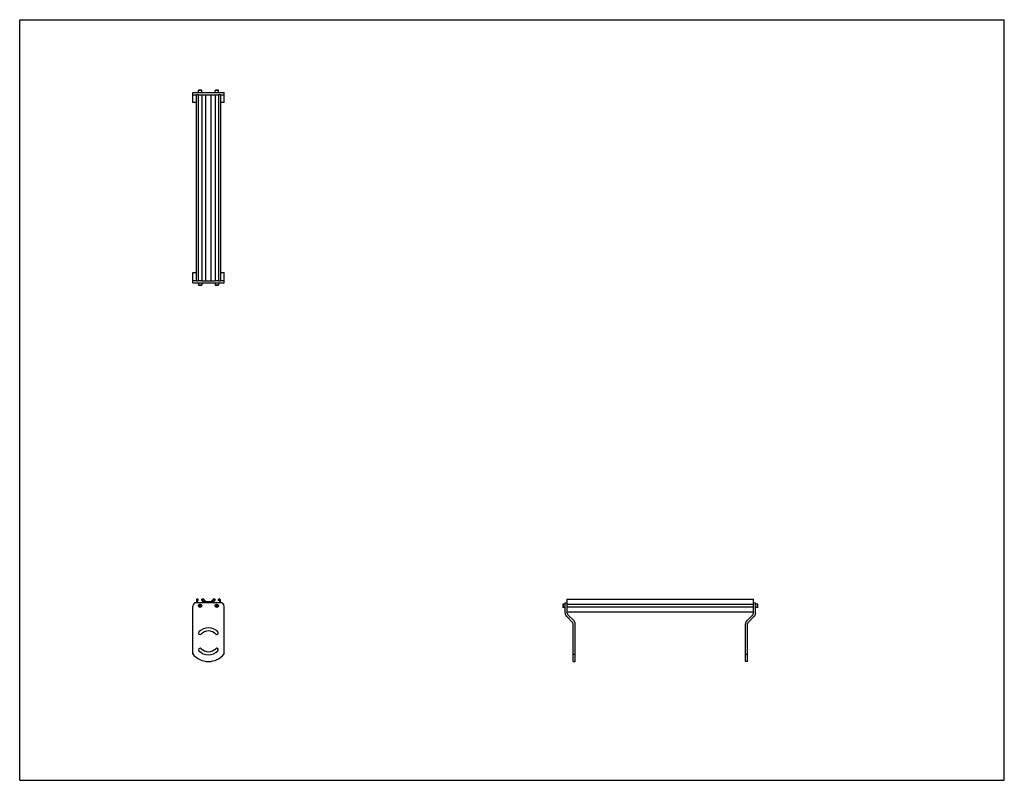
# Model space of a CAD drawing. Header units: inches. Extents: x 0 to 110, y 0 to 85.
import ezdxf

# ---------------------------------------------------------------- set-up
doc = ezdxf.new("R2010")
doc.units = ezdxf.units.IN
doc.header["$LTSCALE"] = 6.05
doc.header["$MEASUREMENT"] = 0
doc.layers.get('0').update_dxf_attribs({"linetype": 'CONTINUOUS'})
for name, color, linetype in [('300825M_BL2', 7, 'CONTINUOUS'), ('300825M_BL3', 7, 'CONTINUOUS'), ('708180P_BL0', 7, 'CONTINUOUS'), ('708180P_BL4', 7, 'CONTINUOUS'), ('708180P_BL5', 7, 'CONTINUOUS'), ('708180P_BL6', 7, 'CONTINUOUS'), ('710210_02079_BL1', 7, 'CONTINUOUS')]:
    doc.layers.add(name, color=color, linetype=linetype)

# ---------------------------------------------------------------- blocks, each defined once
blk = doc.blocks.new('708180P_BL0', base_point=(20.15, 37.45))
at = {"layer": '708180P_BL0', "color": 7, "linetype": 'CONTINUOUS'}
for p, q in [((19.96, 55.58), (19.96, 55.37)), ((19.96, 55.37), (20.34, 55.37)), ((19.99, 55.35), (19.96, 55.37)), ((19.99, 55.35), (20.31, 55.35)), ((20.31, 55.35), (20.34, 55.37)), ((20.34, 55.58), (20.34, 55.37)), ((20.09, 19.61), (20.04, 19.51)), ((20.04, 19.51), (20.09, 19.41)), ((20.09, 19.61), (20.21, 19.61)), ((20.21, 19.41), (20.09, 19.41)), ((20.26, 19.51), (20.21, 19.61)), ((20.21, 19.41), (20.26, 19.51))]:
    blk.add_line(p, q, dxfattribs=at)
for radius in [0.187, 0.163]:
    blk.add_circle((20.15, 19.51), radius, dxfattribs=at)
blk = doc.blocks.new('710210_02079_BL1', base_point=(50.86, 47.71))
at = {"layer": '710210_02079_BL1', "color": 7, "linetype": 'CONTINUOUS'}
for p, q in [((19.74, 55.83), (19.74, 76.62)), ((19.95, 76.62), (19.74, 76.62)), ((19.95, 76.62), (19.95, 55.83)), ((20.35, 76.62), (20.35, 55.83)), ((20.35, 76.62), (21.83, 76.62)), ((20.78, 55.83), (20.78, 76.62)), ((21.39, 55.83), (21.39, 76.62)), ((21.83, 76.62), (21.83, 55.83)), ((22.22, 76.62), (22.22, 55.83)), ((22.43, 76.62), (22.22, 76.62)), ((22.43, 76.62), (22.43, 55.83)), ((19.74, 55.83), (19.95, 55.83)), ((20.35, 55.83), (21.83, 55.83)), ((22.22, 55.83), (22.43, 55.83)), ((19.74, 20.17), (19.74, 19.85)), ((19.95, 20.23), (19.8, 20.23)), ((19.83, 20.11), (19.83, 19.85)), ((19.95, 20.11), (19.83, 20.11)), ((19.95, 20.11), (19.95, 20.23)), ((20.35, 20.11), (20.35, 20.23)), ((20.53, 20.23), (20.35, 20.23)), ((20.47, 20.11), (20.35, 20.11)), ((20.47, 19.85), (20.47, 20.11)), ((20.56, 20.1), (20.56, 19.85)), ((20.78, 19.85), (20.56, 20.1)), ((20.57, 20.21), (20.78, 19.98)), ((20.78, 19.98), (21.39, 19.98)), ((20.87, 19.89), (20.84, 19.85)), ((21.31, 19.89), (20.87, 19.89)), ((21.33, 19.85), (21.31, 19.89)), ((21.39, 19.98), (21.6, 20.21)), ((21.62, 20.1), (21.39, 19.85)), ((21.62, 19.85), (21.62, 20.1)), ((21.83, 20.23), (21.65, 20.23)), ((21.7, 20.11), (21.7, 19.85)), ((21.83, 20.11), (21.7, 20.11)), ((21.83, 20.11), (21.83, 20.23)), ((22.22, 20.11), (22.22, 20.23)), ((22.37, 20.23), (22.22, 20.23)), ((22.35, 20.11), (22.22, 20.11)), ((22.35, 19.85), (22.35, 20.11)), ((22.43, 19.85), (22.43, 20.17)), ((61.18, 19.85), (61.18, 20.23)), ((61.18, 20.23), (81.97, 20.23)), ((81.97, 19.85), (81.97, 20.23)), ((81.97, 19.64), (61.18, 19.64)), ((61.18, 19.39), (81.97, 19.39)), ((81.97, 18.79), (61.18, 18.79))]:
    blk.add_line(p, q, dxfattribs=at)
for centre, start, end in [((19.8, 20.17), 90, 180), ((20.53, 20.17), 41.6222, 90), ((21.65, 20.17), 90, 138.3778), ((22.37, 20.17), 0, 90)]:
    blk.add_arc(centre, 0.0625, start, end, dxfattribs=at)
blk = doc.blocks.new('300825M_BL2', base_point=(50.78, 45.07))
at = {"layer": '300825M_BL2', "color": 7, "linetype": 'CONTINUOUS'}
for p, q in [((19.34, 75.73), (19.34, 76.87)), ((19.34, 76.87), (22.84, 76.87)), ((19.34, 76.62), (19.74, 76.62)), ((19.95, 76.62), (20.35, 76.62)), ((21.83, 76.62), (22.22, 76.62)), ((22.43, 76.62), (22.84, 76.62)), ((22.84, 75.73), (22.84, 76.87)), ((19.74, 75.73), (19.34, 75.73)), ((22.84, 75.73), (22.43, 75.73)), ((81.97, 19.85), (82.22, 19.85)), ((81.97, 18.68), (81.97, 19.85)), ((82.22, 18.68), (82.22, 19.85)), ((19.34, 14.11), (19.34, 19.47)), ((81.22, 17.83), (81.89, 18.5)), ((81.4, 17.65), (82.07, 18.33)), ((81.07, 13.28), (81.07, 17.48)), ((81.32, 13.28), (81.32, 17.48)), ((81.07, 14.11), (81.32, 14.11)), ((81.32, 13.28), (81.07, 13.28))]:
    blk.add_line(p, q, dxfattribs=at)
for centre, radius, start, end in [((19.71, 19.47), 0.375, 90, 180), ((81.57, 17.48), 0.5, 135, 180), ((81.57, 17.48), 0.25, 135, 180), ((81.72, 18.68), 0.253, 315, 360), ((81.72, 18.68), 0.503, 315, 360), ((22.02, 16.46), 0.17, 37.3969, 45), ((22.02, 14.59), 0.17, 315, 89.4566)]:
    blk.add_arc(centre, radius, start, end, dxfattribs=at)
blk = doc.blocks.new('300825M_BL3', base_point=(40.71, 35))
at = {"layer": '300825M_BL3', "color": 7, "linetype": 'CONTINUOUS'}
for p, q in [((19.34, 56.73), (19.74, 56.73)), ((19.34, 55.58), (19.34, 56.73)), ((22.43, 56.73), (22.84, 56.73)), ((22.84, 55.58), (22.84, 56.73)), ((19.74, 55.83), (19.34, 55.83)), ((19.34, 55.58), (22.84, 55.58)), ((20.35, 55.83), (19.95, 55.83)), ((22.22, 55.83), (21.83, 55.83)), ((22.84, 55.83), (22.43, 55.83)), ((22.46, 19.85), (19.71, 19.85)), ((60.93, 18.68), (60.93, 19.85)), ((60.93, 19.85), (61.18, 19.85)), ((61.18, 18.68), (61.18, 19.85)), ((19.34, 14.11), (19.34, 19.47)), ((22.84, 14.11), (22.84, 19.47)), ((61.75, 17.65), (61.08, 18.33)), ((61.93, 17.83), (61.25, 18.5)), ((61.82, 13.28), (61.82, 17.48)), ((62.07, 13.28), (62.07, 17.48)), ((61.82, 14.11), (62.07, 14.11)), ((61.82, 13.28), (62.07, 13.28))]:
    blk.add_line(p, q, dxfattribs=at)
for centre, radius, start, end in [((19.71, 19.47), 0.375, 90, 180), ((22.46, 19.47), 0.375, 0, 90), ((61.43, 18.68), 0.503, 180, 225), ((61.43, 18.68), 0.253, 180, 225), ((61.57, 17.48), 0.25, 0, 45), ((61.57, 17.48), 0.5, 0, 45), ((20.15, 16.46), 0.17, 135, 315), ((21.09, 15.53), 1.5, 45, 135), ((21.09, 15.53), 1.16, 45, 135), ((22.02, 16.46), 0.17, 225, 45), ((20.15, 14.59), 0.17, 45, 225), ((21.09, 15.53), 1.5, 225, 315), ((21.09, 15.53), 1.16, 225, 315), ((22.02, 14.59), 0.17, 315, 135), ((21.09, 15.53), 2.25, 218.9424, 321.0576)]:
    blk.add_arc(centre, radius, start, end, dxfattribs=at)
blk = doc.blocks.new('708180P_BL4', base_point=(41.38, 37.45))
at = {"layer": '708180P_BL4', "color": 7, "linetype": 'CONTINUOUS'}
for p, q in [((21.84, 55.58), (21.84, 55.37)), ((21.84, 55.37), (22.21, 55.37)), ((21.86, 55.35), (21.84, 55.37)), ((21.86, 55.35), (22.19, 55.35)), ((22.19, 55.35), (22.21, 55.37)), ((22.21, 55.58), (22.21, 55.37)), ((21.97, 19.61), (21.91, 19.51)), ((21.91, 19.51), (21.97, 19.41)), ((21.97, 19.61), (22.08, 19.61)), ((22.08, 19.41), (21.97, 19.41)), ((22.14, 19.51), (22.08, 19.61)), ((22.08, 19.41), (22.14, 19.51)), ((60.72, 19.7), (60.69, 19.68)), ((60.69, 19.68), (60.69, 19.35)), ((60.72, 19.33), (60.69, 19.35)), ((60.72, 19.7), (60.72, 19.33)), ((60.93, 19.7), (60.72, 19.7)), ((60.93, 19.33), (60.72, 19.33))]:
    blk.add_line(p, q, dxfattribs=at)
for radius in [0.187, 0.163]:
    blk.add_circle((22.02, 19.51), radius, dxfattribs=at)
blk = doc.blocks.new('708180P_BL5', base_point=(20.15, 76.99))
at = {"layer": '708180P_BL5', "color": 7, "linetype": 'CONTINUOUS'}
for p, q in [((19.99, 77.11), (19.96, 77.08)), ((19.96, 76.87), (19.96, 77.08)), ((20.34, 77.08), (19.96, 77.08)), ((20.31, 77.11), (19.99, 77.11)), ((20.31, 77.11), (20.34, 77.08)), ((20.34, 76.87), (20.34, 77.08))]:
    blk.add_line(p, q, dxfattribs=at)
blk = doc.blocks.new('708180P_BL6', base_point=(52.15, 48.22))
at = {"layer": '708180P_BL6', "color": 7, "linetype": 'CONTINUOUS'}
for p, q in [((21.86, 77.11), (21.84, 77.08)), ((21.84, 76.87), (21.84, 77.08)), ((22.21, 77.08), (21.84, 77.08)), ((22.19, 77.11), (21.86, 77.11)), ((22.19, 77.11), (22.21, 77.08)), ((22.21, 76.87), (22.21, 77.08)), ((82.43, 19.7), (82.22, 19.7)), ((82.43, 19.33), (82.22, 19.33)), ((82.45, 19.68), (82.43, 19.7)), ((82.43, 19.33), (82.43, 19.7)), ((82.45, 19.35), (82.43, 19.33)), ((82.45, 19.35), (82.45, 19.68))]:
    blk.add_line(p, q, dxfattribs=at)

msp = doc.modelspace()

# ---------------------------------------------------------------- linework, layer by layer
at = {"color": 7, "linetype": 'CONTINUOUS'}
for p, q in [((0, 0), (0, 85)), ((0, 85), (110, 85)), ((110, 0), (110, 85)), ((0, 0), (110, 0))]:
    msp.add_line(p, q, dxfattribs=at)

# ---------------------------------------------------------------- block references
at = {"layer": '300825M_BL2'}
msp.add_blockref('300825M_BL2', (50.78, 45.07), dxfattribs=at)
at = {"layer": '300825M_BL3'}
msp.add_blockref('300825M_BL3', (40.71, 35), dxfattribs=at)
at = {"layer": '708180P_BL0'}
msp.add_blockref('708180P_BL0', (20.15, 37.45), dxfattribs=at)
at = {"layer": '708180P_BL4'}
msp.add_blockref('708180P_BL4', (41.38, 37.45), dxfattribs=at)
at = {"layer": '708180P_BL5'}
msp.add_blockref('708180P_BL5', (20.15, 76.99), dxfattribs=at)
at = {"layer": '708180P_BL6'}
msp.add_blockref('708180P_BL6', (52.15, 48.22), dxfattribs=at)
at = {"layer": '710210_02079_BL1'}
msp.add_blockref('710210_02079_BL1', (50.86, 47.71), dxfattribs=at)

doc.saveas('drawing.dxf')
